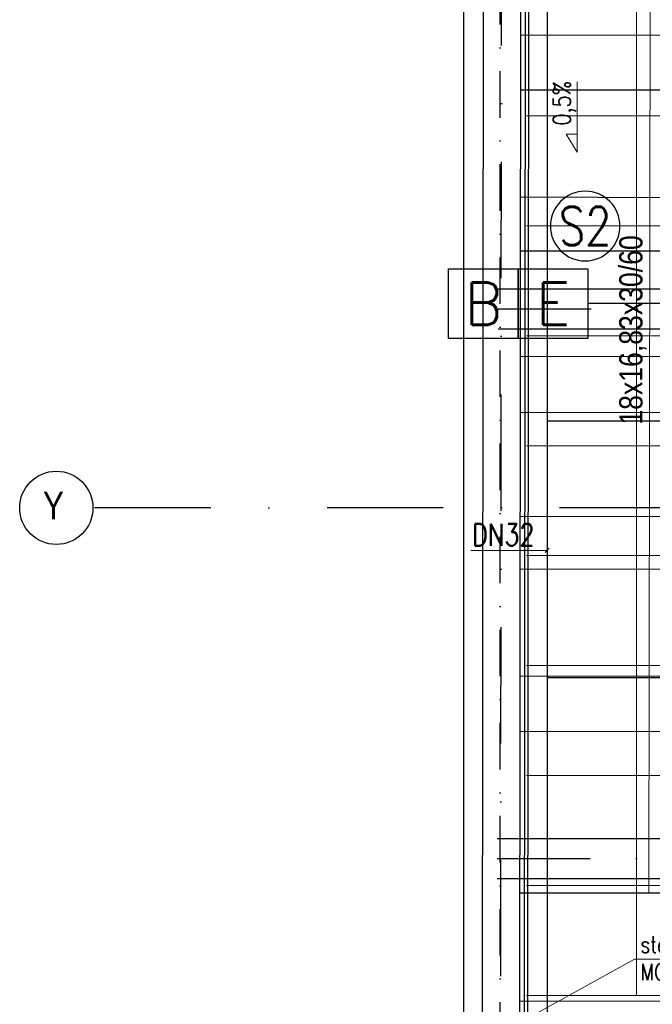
# Model space of a CAD drawing. Header units: millimetres. Extents: x -32221 to 212500, y 31663 to 93766.
# Tile 240 of 256: x 76903 to 80359, y 37946 to 43320. Entities that reach past the tile are written whole.
import ezdxf
from ezdxf.enums import TextEntityAlignment as Align

# ---------------------------------------------------------------- set-up
doc = ezdxf.new("R2010")
doc.units = ezdxf.units.MM
doc.linetypes.add('DASHDOTX2', pattern=[50.8, 25.4, -12.7, 0, -12.7])
for name, color, linetype in [('DVM_PIPE_MARK', 6, 'Continuous'), ('osie', 250, 'Continuous'), ('Sciany', 250, 'Continuous'), ('skropliny', 5, 'Continuous')]:
    doc.layers.add(name, color=color, linetype=linetype)
for name, color, linetype, lineweight in [('DVM_PMAT_MARK', 6, 'Continuous', 25), ('kasetony', 42, 'Continuous', 5), ('opis', 250, 'Continuous', 15), ('Opisy', 250, 'Continuous', 13)]:
    doc.layers.add(name, color=color, linetype=linetype, lineweight=lineweight)
doc.styles.add('DVM_DEFAULT', font='romans.shx', dxfattribs={"bigfont": 'whgtxt.shx'})
doc.styles.get("Standard").update_dxf_attribs({"font": 'ARIALN.TTF'})

# ---------------------------------------------------------------- blocks, each defined once
blk = doc.blocks.new('PMAT_MARK')
at = {"layer": 'DVM_PMAT_MARK'}
blk.add_circle((0, 0), 190, dxfattribs=at)
at = {"layer": 'DVM_PMAT_MARK', "style": 'DVM_DEFAULT', "width": 0.8}
blk.add_attdef('$SYM', text='', height=210, dxfattribs=at).set_placement((0, 0), align=Align.MIDDLE)
blk = doc.blocks.new('PIPE_MARK_LG')
at = {"layer": 'DVM_PIPE_MARK', "color": 0}
for p, q in [((0, 190), (-380, 190)), ((-380, 190), (-380, -190)), ((380, 190), (0, 190)), ((0, 190), (0, -190)), ((0, -190), (0, 190)), ((380, -190), (380, 190)), ((-380, -190), (0, -190)), ((0, -190), (380, -190))]:
    blk.add_line(p, q, dxfattribs=at)
at = {"layer": 'DVM_PIPE_MARK', "color": 0, "style": 'DVM_DEFAULT'}
for tag, p in [('L', (-190, 0)), ('G', (190, 0))]:
    blk.add_attdef(tag, text='', height=230, dxfattribs=at).set_placement(p, align=Align.MIDDLE)

msp = doc.modelspace()

# ---------------------------------------------------------------- linework, layer by layer
at = {"layer": 'DVM_PIPE_MARK'}
msp.add_line((80506.389, 41770.159), (80006.389, 41770.159), dxfattribs=at)
at = {"layer": 'kasetony'}
for p, q in [((80272.266, 42794.948), (80272.266, 43394.948)), ((80272.266, 43394.948), (80272.266, 42794.948)), ((79672.266, 42794.948), (80272.266, 42794.948)), ((80272.266, 42794.948), (79672.266, 42794.948)), ((80272.266, 42794.948), (81472.266, 42794.948)), ((80272.266, 42194.948), (80272.266, 42794.948)), ((80272.266, 42794.948), (80272.266, 42194.948)), ((81472.266, 42794.948), (80272.266, 42794.948)), ((79672.266, 42194.948), (80272.266, 42194.948)), ((80272.266, 42194.948), (79672.266, 42194.948)), ((80272.266, 42194.948), (81472.266, 42194.948)), ((80272.266, 41594.948), (80272.266, 42194.948)), ((80272.266, 42194.948), (80272.266, 41594.948)), ((81472.266, 42194.948), (80272.266, 42194.948)), ((79672.266, 41594.948), (80272.266, 41594.948)), ((80272.266, 41594.948), (79672.266, 41594.948)), ((80272.266, 41594.948), (81472.266, 41594.948)), ((80272.266, 40994.948), (80272.266, 41594.948)), ((80272.266, 41594.948), (80272.266, 40994.948)), ((81472.266, 41594.948), (80272.266, 41594.948)), ((79672.266, 40994.948), (80272.266, 40994.948)), ((80272.266, 40994.948), (79672.266, 40994.948)), ((80272.266, 40994.948), (81472.266, 40994.948)), ((80272.266, 40394.948), (80272.266, 40994.948)), ((80272.266, 40994.948), (80272.266, 40394.948)), ((81472.266, 40994.948), (80272.266, 40994.948)), ((79672.266, 40394.948), (80272.266, 40394.948)), ((80272.266, 40394.948), (79672.266, 40394.948)), ((80272.266, 40394.948), (81472.266, 40394.948)), ((80272.266, 39794.948), (80272.266, 40394.948)), ((80272.266, 40394.948), (80272.266, 39794.948)), ((81472.266, 40394.948), (80272.266, 40394.948)), ((79672.266, 39794.948), (80272.266, 39794.948)), ((80272.266, 39794.948), (79672.266, 39794.948)), ((80272.266, 39794.948), (81472.266, 39794.948)), ((80272.266, 39194.948), (80272.266, 39794.948)), ((80272.266, 39794.948), (80272.266, 39194.948)), ((81472.266, 39794.948), (80272.266, 39794.948)), ((79672.266, 39194.948), (80272.266, 39194.948)), ((80272.266, 39194.948), (79672.266, 39194.948)), ((80272.266, 39194.948), (81472.266, 39194.948)), ((80272.266, 38594.948), (80272.266, 39194.948)), ((80272.266, 39194.948), (80272.266, 38594.948)), ((81472.266, 39194.948), (80272.266, 39194.948)), ((79672.266, 38594.948), (80272.266, 38594.948)), ((80272.266, 38594.948), (79672.266, 38594.948)), ((80272.266, 38594.948), (81472.266, 38594.948)), ((80272.266, 37994.948), (80272.266, 38594.948)), ((80272.266, 38594.948), (80272.266, 37994.948)), ((81472.266, 38594.948), (80272.266, 38594.948)), ((79672.266, 37994.948), (80272.266, 37994.948)), ((80272.266, 37994.948), (79672.266, 37994.948)), ((80272.266, 37994.948), (81472.266, 37994.948)), ((81472.266, 37994.948), (80272.266, 37994.948))]:
    msp.add_line(p, q, dxfattribs=at)
at = {"layer": 'opis'}
for p, q in [((79948.666, 42597.733), (79948.666, 42979.95)), ((79948.666, 42597.733), (79887.753, 42695.075)), ((79887.753, 42695.075), (79948.666, 42695.075)), ((79368.094, 40423.787), (79783.935, 40423.787)), ((79772.7, 40412.552), (79795.17, 40435.022)), ((79714.742, 37890.052), (80262.267, 38192.394)), ((80262.267, 38192.394), (80983.063, 38192.394))]:
    msp.add_line(p, q, dxfattribs=at)
at = {"layer": 'Opisy'}
msp.add_line((80338.875, 38559.058), (80350.636, 45604.836), dxfattribs=at)
at = {"layer": 'osie', "linetype": 'DASHDOTX2', "ltscale": 25}
for p, q in [((79527.066, 33019.002), (79550.699, 62731.446)), ((93188.295, 40655.672), (77303.49, 40655.672))]:
    msp.add_line(p, q, dxfattribs=at)
at = {"layer": 'osie'}
for p, q in [((79516.379, 41851.817), (89748.401, 41851.817)), ((89718.693, 41631.817), (79515.979, 41631.817)), ((79510.926, 38851.817), (89343.3, 38851.817)), ((89313.593, 38631.817), (79510.527, 38631.817))]:
    msp.add_line(p, q, dxfattribs=at)
at = {"layer": 'osie', "linetype": 'DASHDOTX2', "ltscale": 20}
for p, q in [((79516.179, 41741.817), (89733.547, 41741.817)), ((79510.726, 38741.817), (89328.447, 38741.817))]:
    msp.add_line(p, q, dxfattribs=at)
at = {"layer": 'osie'}
msp.add_circle((77103.49, 40655.672), 200, dxfattribs=at)
at = {"layer": 'Sciany', "linetype": 'DASHDOTX2', "ltscale": 10}
msp.add_line((79528.63, 33639.4), (79528.63, 47739.724), dxfattribs=at)
at = {"layer": 'Sciany'}
for p, q in [((79657.803, 33759.658), (79668.493, 46108.508)), ((79674.847, 33776.718), (79685.96, 46125.101)), ((79327.03, 46097.801), (79327.03, 33442.474)), ((79426.116, 33439.499), (79438.73, 46095.596)), ((79630.793, 33734.066), (79643.108, 46082.956)), ((86310.026, 43220.579), (79640.271, 43236.294)), ((81112.572, 42934.4), (79639.971, 42935.867)), ((86302.128, 42334.878), (79639.388, 42350.571)), ((81113.162, 42056.067), (79639.096, 42057.536)), ((86314.034, 41466.37), (79638.522, 41482.09)), ((81115.372, 41173.826), (79638.217, 41175.298)), ((86306.97, 40593.614), (79637.653, 40609.322)), ((81108.123, 40318.81), (79637.365, 40320.276)), ((86306.757, 39721.996), (79636.784, 39737.706)), ((81108.18, 39432.928), (79636.482, 39434.394)), ((86317.614, 38833.928), (79643.665, 38849.647)), ((81108.641, 38551.522), (79635.603, 38552.99)), ((86260.94, 37947.777), (79635.015, 37963.383))]:
    msp.add_line(p, q, dxfattribs=at)
at = {"layer": 'skropliny'}
for p, q in [((79783.935, 44728.49), (79783.935, 34458.504)), ((87728.988, 41128.096), (79783.935, 41128.49)), ((87382.764, 39728.096), (79783.935, 39728.49))]:
    msp.add_line(p, q, dxfattribs=at)

# ---------------------------------------------------------------- block references
at = {"layer": 'DVM_PIPE_MARK'}
ref = msp.add_blockref('PIPE_MARK_LG', (79626.389, 41770.159), dxfattribs=dict(at, xscale=-1, rotation=180))
ref.add_attrib('L', 'B', dxfattribs={"color": 4, "height": 230, "style": 'DVM_DEFAULT'}).set_placement((79436.389, 41770.159), align=Align.MIDDLE)
ref.add_attrib('G', 'E', dxfattribs={"color": 3, "height": 230, "style": 'DVM_DEFAULT'}).set_placement((79816.389, 41770.159), align=Align.MIDDLE)
at = {"layer": 'DVM_PMAT_MARK'}
ref = msp.add_blockref('PMAT_MARK', (79992.148, 42193.646), dxfattribs=dict(at, xscale=-1, rotation=180))
ref.add_attrib('$SYM', 'S2', dxfattribs={"color": 6, "height": 210, "style": 'DVM_DEFAULT', "width": 0.8}).set_placement((79992.148, 42193.646), align=Align.MIDDLE)

# ---------------------------------------------------------------- texts
at = {"layer": 'opis', "insert": (79816.749, 42742.468), "char_height": 96, "width": 746.63813, "attachment_point": 1, "rotation": 90}
msp.add_mtext('{\\Fromans|c238;\\W0.8;0,5%}', dxfattribs=at)
at = {"layer": 'opis', "attachment_point": 1}
for s, insert, char_height, width in [('{\\Fromans|c238;\\W0.8;DN32}', (79373.947, 40569.405), 120, 248.87938), ('\\Fromans|c238;\\W0.8;sterownik\\PMCM-A300N', (80294.899, 38317.347), 90, 1111.44033)]:
    msp.add_mtext(s, dxfattribs=dict(at, insert=insert, char_height=char_height, width=width))
at = {"layer": 'Opisy'}
msp.add_text('18x16,83x30/60', height=126.78053, rotation=90, dxfattribs=at).set_placement((80305.09, 41109.811))
at = {"layer": 'osie'}
msp.add_text('Y', height=151.314, dxfattribs=at).set_placement((77030.044, 40593.582))

doc.saveas('drawing.dxf')
